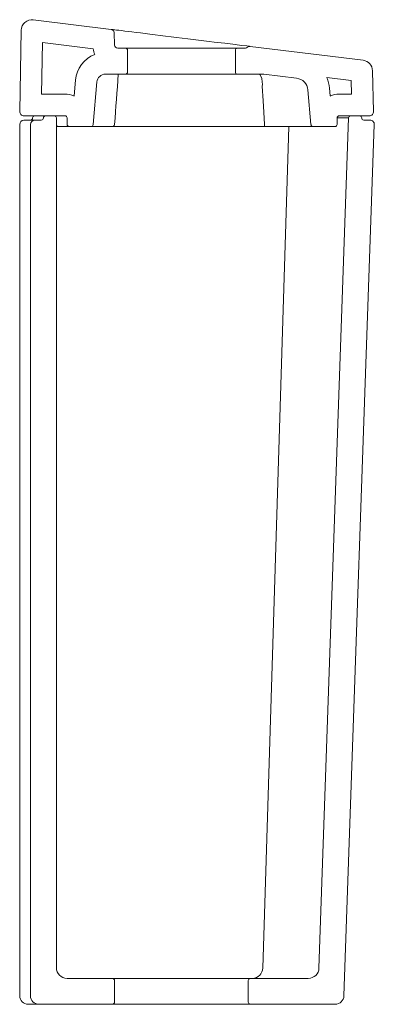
# Model space of a CAD drawing. Header units: millimetres. Extents: x 5258 to 5422, y 1505 to 1961.
import ezdxf

# ---------------------------------------------------------------- set-up
doc = ezdxf.new("R2010")
doc.units = ezdxf.units.MM
doc.layers.add('SANINDUSA', color=3, linetype='Continuous')

msp = doc.modelspace()

# ---------------------------------------------------------------- linework, layer by layer
at = {"layer": 'SANINDUSA', "linetype": 'Continuous', "lineweight": 15}
for p, q in [((5264.11, 1961.21), (5300.24, 1956.78)), ((5258.51, 1956.34), (5257.85, 1918.76)), ((5301.76, 1949.48), (5301.56, 1955.34)), ((5268.41, 1950.61), (5267.99, 1926.72)), ((5268.41, 1950.61), (5291.91, 1947.72)), ((5364.72, 1948.86), (5417.04, 1942.44)), ((5306.81, 1948.03), (5303.26, 1948.03)), ((5306.81, 1948.03), (5358.81, 1948.03)), ((5307.81, 1937.03), (5307.81, 1947.03)), ((5357.81, 1947.03), (5357.81, 1937.03)), ((5362.46, 1948.03), (5358.81, 1948.03)), ((5306.81, 1936.03), (5297.61, 1936.03)), ((5358.81, 1936.03), (5306.81, 1936.03)), ((5370.5, 1936.03), (5358.81, 1936.03)), ((5370.98, 1936), (5386.24, 1934.13)), ((5421.92, 1918.78), (5421.43, 1937.6)), ((5283.66, 1933.25), (5283.02, 1925.89)), ((5293.62, 1932.38), (5291.89, 1912.64)), ((5370.31, 1930.5), (5370.33, 1931.27)), ((5400.24, 1934.42), (5411.54, 1933.04)), ((5411.71, 1926.72), (5411.54, 1933.04)), ((5267.99, 1926.72), (5278.81, 1926.72)), ((5391.49, 1928.69), (5392.89, 1912.64)), ((5401.45, 1929.57), (5401.77, 1925.89)), ((5405.97, 1926.72), (5411.71, 1926.72)), ((5259.85, 1916.72), (5278.81, 1916.72)), ((5269.81, 1916.72), (5273.81, 1916.72)), ((5405.97, 1916.72), (5419.92, 1916.72)), ((5411.35, 1916.72), (5415.39, 1916.72)), ((5257.81, 1508.99), (5257.81, 1912.72)), ((5259.81, 1914.72), (5260.69, 1914.72)), ((5260.69, 1914.72), (5262.76, 1914.72)), ((5262.76, 1914.72), (5264.81, 1914.72)), ((5262.81, 1912.72), (5262.81, 1508.99)), ((5264.81, 1914.72), (5267.81, 1914.72)), ((5274.81, 1915.72), (5274.81, 1521.99)), ((5279.81, 1915.72), (5279.81, 1912.72)), ((5396.59, 1521.81), (5410.35, 1915.76)), ((5410.35, 1915.76), (5404.97, 1915.76)), ((5404.97, 1912.72), (5404.97, 1915.72)), ((5408.15, 1508.85), (5422.25, 1912.65)), ((5417.39, 1914.72), (5420.25, 1914.72)), ((5280.81, 1911.72), (5275.81, 1911.72)), ((5290.9, 1911.72), (5280.81, 1911.72)), ((5300.79, 1911.72), (5290.9, 1911.72)), ((5303.76, 1911.72), (5300.79, 1911.72)), ((5351.93, 1911.72), (5303.76, 1911.72)), ((5354.89, 1911.72), (5351.93, 1911.72)), ((5371.15, 1911.72), (5354.89, 1911.72)), ((5374.52, 1911.72), (5371.15, 1911.72)), ((5393.89, 1911.72), (5374.52, 1911.72)), ((5403.97, 1911.72), (5393.89, 1911.72)), ((5279.81, 1516.99), (5300.81, 1516.99)), ((5300.81, 1516.99), (5364.81, 1516.99)), ((5301.81, 1505.99), (5301.81, 1515.99)), ((5363.81, 1515.99), (5363.81, 1505.99)), ((5364.81, 1516.99), (5391.6, 1516.99)), ((5262.11, 1504.99), (5261.81, 1504.99)), ((5266.81, 1504.99), (5262.11, 1504.99)), ((5266.81, 1504.99), (5300.81, 1504.99)), ((5364.81, 1504.99), (5300.81, 1504.99)), ((5364.81, 1504.99), (5404.15, 1504.99))]:
    msp.add_line(p, q, dxfattribs=at)
at = {"layer": 'SANINDUSA', "linetype": 'Continuous', "lineweight": 15, "flags": 128}
for points in [[(5300.24, 1956.78), (5300.34, 1956.76), (5300.65, 1956.73), (5301.15, 1956.66), (5301.86, 1956.58), (5302.75, 1956.47), (5303.84, 1956.34), (5305.1, 1956.18), (5306.54, 1956), (5308.14, 1955.81), (5309.89, 1955.59), (5311.79, 1955.36), (5313.82, 1955.11), (5315.97, 1954.85), (5318.22, 1954.57), (5320.57, 1954.28), (5322.99, 1953.98), (5325.47, 1953.68), (5328, 1953.37), (5330.56, 1953.05), (5333.13, 1952.74), (5335.71, 1952.42), (5338.26, 1952.11), (5340.78, 1951.8), (5343.25, 1951.5), (5345.66, 1951.2), (5347.98, 1950.91)], [(5347.98, 1950.91), (5352.99, 1950.3), (5356.61, 1949.85), (5359.7, 1949.48), (5360.73, 1949.35)], [(5360.73, 1949.35), (5363.07, 1949.06), (5364.3, 1948.91), (5364.72, 1948.86)], [(5368.87, 1936.03), (5369.31, 1935.69), (5369.49, 1935.46), (5370.09, 1934.05), (5370.32, 1932.49), (5370.33, 1931.27)], [(5371.31, 1912.64), (5371, 1918.41), (5370.7, 1923.67), (5370.31, 1930.5)], [(5382.61, 1911.72), (5382.46, 1906.73), (5381.22, 1866.76), (5376.26, 1706.86), (5370.51, 1521.81)]]:
    msp.add_lwpolyline(points, dxfattribs=at)
at = {"layer": 'SANINDUSA', "linetype": 'Continuous', "lineweight": 15}
for centre, radius, start, end in [((5263.51, 1956.25), 5, 83, 179), ((5300.06, 1955.29), 1.5, 2, 83), ((5303.26, 1949.53), 1.5, 182, 270), ((5362.46, 1949.53), 1.5, 270, 313.9511), ((5364.54, 1947.37), 1.5, 83, 133.9511), ((5297.61, 1932.03), 14, 110.7685, 175), ((5303.26, 1949.53), 11.5, 189.0321, 202.5477), ((5306.81, 1947.03), 1, 0, 90), ((5358.81, 1947.03), 1, 90, 180), ((5416.43, 1937.47), 5, 1.5, 83), ((5297.61, 1932.03), 4, 90, 175), ((1982.81, 2173.23), 3329.19, 355.51049, 355.91423), ((5306.81, 1937.03), 1, 270, 0), ((5358.81, 1937.03), 1, 180, 270), ((5370.5, 1932.03), 4, 83, 90), ((5385.51, 1928.17), 6, 5, 83), ((5385.51, 1928.17), 16, 5, 23), ((5278.81, 1915.72), 11, 67.547, 90), ((5405.97, 1915.72), 11, 90, 112.453), ((5259.85, 1918.72), 2, 179, 270), ((5264.81, 1915.72), 1, 90, 180), ((5269.81, 1915.72), 1, 90, 180), ((5273.81, 1915.72), 1, 0, 90), ((5278.81, 1915.72), 1, 0, 90), ((5405.97, 1915.72), 1, 90, 180), ((5411.35, 1915.72), 1, 90, 178), ((5415.39, 1915.72), 1, 0, 90), ((5419.92, 1918.72), 2, 270, 1.5), ((5259.81, 1912.72), 2, 90, 180), ((5262.81, 1915.72), 1, 270, 0), ((5264.81, 1912.72), 2, 90, 180), ((5267.81, 1915.72), 1, 270, 0), ((5275.81, 1912.72), 1, 180, 270), ((5280.81, 1912.72), 1, 180, 270), ((5290.9, 1912.72), 1, 270, 355), ((5300.79, 1912.72), 0.995, 270.186, 355.2379), ((5369.83, 1912.43), 1.5, 331.9571, 8.0162), ((5393.89, 1912.72), 1, 185, 270), ((5403.97, 1912.72), 1, 270, 0), ((5417.39, 1915.72), 1, 180, 270), ((5420.25, 1912.72), 2, 358, 90), ((5279.81, 1521.99), 5, 180, 270), ((5365.64, 1521.86), 4.87, 271.3748, 359.4423), ((5391.6, 1521.99), 5, 270, 358), ((5300.81, 1515.99), 1, 0, 90), ((5364.81, 1515.99), 1, 90, 180), ((5261.81, 1508.99), 4, 180, 270), ((5266.81, 1508.99), 4, 180, 270), ((5300.81, 1505.99), 1, 270, 0), ((5364.81, 1505.99), 1, 180, 270), ((5404.15, 1508.99), 4, 270, 358)]:
    msp.add_arc(centre, radius, start, end, dxfattribs=at)

doc.saveas('drawing.dxf')
